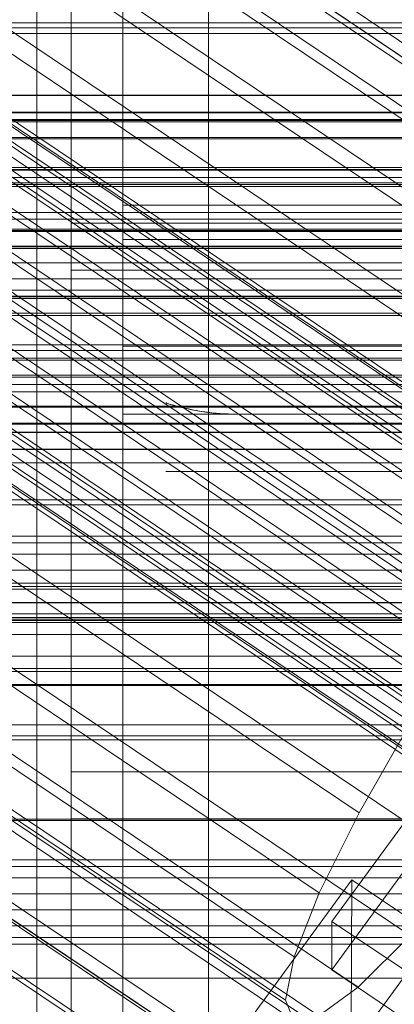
# Model space of a CAD drawing. Header units: millimetres. Extents: x -4395 to 65662, y -65530 to 6847.
# Tile 242 of 256: x -191 to -169, y -34782 to -34724. Entities that reach past the tile are written whole.
import ezdxf

# ---------------------------------------------------------------- set-up
doc = ezdxf.new("R2010")
doc.units = ezdxf.units.MM
for name, color, linetype, lineweight in [('COTAS_O', 1, 'Continuous', 0), ('frontal_briquetadora', 7, 'Continuous', 0), ('frontal_C01', 7, 'Continuous', 0), ('frontal_C02', 7, 'Continuous', 0), ('frontal_C03', 7, 'Continuous', 0), ('frontal_C04', 7, 'Continuous', 0), ('frontal_C05', 7, 'Continuous', 0), ('frontal_CHUTE_GRIZZLY_SEPARADOR', 7, 'Continuous', 0), ('frontal_mezcladora', 7, 'Continuous', 0)]:
    doc.layers.add(name, color=color, linetype=linetype, lineweight=lineweight)
doc.dimstyles.new('R19_100', dxfattribs={"dimtxt": 250, "dimasz": 150, "dimexe": 150, "dimexo": 80, "dimgap": 100, "dimtad": 1, "dimtih": 1, "dimtoh": 1, "dimdsep": 46, "dimcen": 0.09, "dimadec": 0, "dimazin": 0, "dimtfac": 1, "dimtdec": 4, "dimtofl": 0, "dimtmove": 0, "dimatfit": 3, "dimfxl": 1, "dimtolj": 1, "dimtzin": 0, "dimarcsym": 0})

# ---------------------------------------------------------------- blocks, each defined once
blk = doc.blocks.new('DIM_R33_46')
at = {"layer": 'COTAS_O'}
for p, q in [((-650, -33700), (50, -33700)), ((50, -33700), (5, -33850)), ((50, -34900), (50, -33700)), ((50, -33700), (95, -33850)), ((50, -34900), (5, -34750)), ((50, -34900), (95, -34750)), ((-650, -34900), (50, -34900))]:
    blk.add_line(p, q, dxfattribs=at)
blk.add_text('1200 O', height=250, rotation=90, dxfattribs=at).set_placement((-50, -34300))
blk = doc.blocks.new('DIM_R33_47')
at = {"layer": 'COTAS_O'}
for p, q in [((-650, -34200), (-500, -34155)), ((650, -34200), (500, -34155)), ((-650, -34900), (-650, -34200)), ((-650, -34200), (650, -34200)), ((-650, -34200), (-500, -34245)), ((650, -34200), (500, -34245)), ((650, -34900), (650, -34200))]:
    blk.add_line(p, q, dxfattribs=at)
blk.add_text('1300 O', height=250, dxfattribs=at).set_placement((0, -34100))

msp = doc.modelspace()

# ---------------------------------------------------------------- linework, layer by layer
at = {"layer": 'frontal_briquetadora'}
for p, q in [((-210, -34750), (210, -34750)), ((-490, -34760), (490, -34760)), ((-490, -34760), (340, -34760))]:
    msp.add_line(p, q, dxfattribs=at)
at = {"layer": 'frontal_C01'}
for p, q in [((-332.629, -34616.599), (-148.32, -34740.469)), ((-331.181, -34616.335), (-146.872, -34740.204)), ((-330.692, -34617.511), (-146.383, -34741.38)), ((-334.938, -34618.286), (-150.629, -34742.155)), ((-355.53, -34620.163), (-141.731, -34763.851)), ((-355.017, -34620.069), (-141.218, -34763.758)), ((-331.197, -34620.046), (-146.887, -34743.915)), ((-356.348, -34620.76), (-142.549, -34764.449)), ((-354.844, -34620.486), (-141.045, -34764.174)), ((-337.95, -34621.28), (-153.641, -34745.149)), ((-357.415, -34621.821), (-143.617, -34765.51)), ((-355.022, -34621.384), (-141.224, -34765.072)), ((-355.541, -34622.703), (-141.742, -34766.392)), ((-358.659, -34623.273), (-144.861, -34766.961)), ((-332.659, -34623.769), (-148.35, -34747.638)), ((-356.363, -34624.353), (-142.565, -34768.041)), ((-146.196, -34768.705), (-359.995, -34625.016)), ((-341.461, -34625.376), (-157.152, -34749.246)), ((-357.434, -34626.221), (-143.635, -34769.909)), ((-361.332, -34626.933), (-147.533, -34770.621)), ((-358.68, -34628.18), (-144.881, -34771.869)), ((-334.981, -34628.425), (-150.672, -34752.294)), ((-362.578, -34628.892), (-148.779, -34772.58)), ((-360.017, -34630.097), (-146.218, -34773.785)), ((-160.922, -34754.166), (-345.231, -34630.297)), ((-363.648, -34630.76), (-149.85, -34774.449)), ((-361.352, -34631.84), (-147.554, -34775.529)), ((-364.471, -34632.41), (-150.672, -34776.098)), ((-362.596, -34633.292), (-148.798, -34776.98)), ((-364.989, -34633.729), (-151.191, -34777.417)), ((-338.003, -34633.697), (-153.694, -34757.566)), ((-363.664, -34634.353), (-149.865, -34778.041)), ((-365.168, -34634.627), (-151.369, -34778.316)), ((-364.995, -34635.044), (-151.196, -34778.732)), ((-364.482, -34634.95), (-150.683, -34778.639)), ((-349.002, -34635.706), (-164.693, -34759.575)), ((-341.52, -34639.226), (-157.211, -34763.095)), ((-352.519, -34641.235), (-168.21, -34765.104)), ((-345.291, -34644.635), (-160.982, -34768.505)), ((-355.541, -34646.507), (-171.232, -34770.377)), ((-349.061, -34649.556), (-164.752, -34773.425)), ((-357.863, -34651.164), (-173.554, -34775.033)), ((-352.572, -34653.653), (-168.263, -34777.522)), ((-359.326, -34654.886), (-175.016, -34778.755)), ((-355.584, -34656.646), (-171.275, -34780.516)), ((-359.83, -34657.422), (-175.521, -34781.291)), ((-359.341, -34658.597), (-175.032, -34782.467)), ((-357.893, -34658.333), (-173.584, -34782.202)), ((-228.298, -34686.312), (-130, -34752.376)), ((-172.809, -34776.701), (-145.277, -34738.99)), ((-145.289, -34741.812), (-172.821, -34779.524)), ((-172.847, -34785.733), (-145.315, -34748.022)), ((-171.232, -34770.377), (-168.21, -34765.104)), ((-173.554, -34775.033), (-171.232, -34770.377)), ((-177.394, -34782.139), (-171.658, -34774.283)), ((-171.715, -34787.831), (-171.658, -34774.283)), ((-171.658, -34774.283), (-160.19, -34781.99)), ((-175.016, -34778.755), (-173.554, -34775.033)), ((-172.809, -34776.701), (-172.821, -34779.524)), ((-161.341, -34784.408), (-172.809, -34776.701)), ((-168.263, -34777.522), (-171.275, -34780.516)), ((-175.521, -34781.291), (-175.016, -34778.755)), ((-172.821, -34779.524), (-161.353, -34787.231)), ((-171.275, -34780.516), (-173.584, -34782.202)), ((-175.032, -34782.467), (-175.521, -34781.291))]:
    msp.add_line(p, q, dxfattribs=at)
at = {"layer": 'frontal_C02'}
for p, q in [((-332.629, -34682.337), (-148.32, -34805.591)), ((-331.181, -34682.179), (-146.872, -34805.433)), ((-330.692, -34683.462), (-146.383, -34806.716)), ((-334.938, -34683.924), (-150.629, -34807.179)), ((-331.197, -34686.098), (-146.887, -34809.352)), ((-130, -34811.926), (-228.298, -34746.19)), ((-228.298, -34751.921), (-130, -34817.656)), ((-550, -34758.141), (550, -34758.141)), ((550, -34762.141), (-550, -34762.141))]:
    msp.add_line(p, q, dxfattribs=at)
at = {"layer": 'frontal_C03'}
for p, q in [((1270, -34724.38), (-1230, -34724.38)), ((1270, -34724.663), (-1230, -34724.663)), ((1516, -34728.589), (-1476, -34728.589)), ((1516, -34728.616), (-1476, -34728.616)), ((1516, -34729.58), (-1476, -34729.58)), ((1516, -34729.607), (-1476, -34729.607)), ((1516, -34730.058), (-1476, -34730.058)), ((1516, -34730.134), (-1476, -34730.134)), ((1516, -34731.049), (-1476, -34731.049)), ((1516, -34731.124), (-1476, -34731.124)), ((1516, -34732.798), (-1476, -34732.798)), ((1516, -34732.911), (-1476, -34732.911)), ((1270, -34732.945), (-1230, -34732.945)), ((-1230, -34733.372), (1270, -34733.372)), ((-1230, -34733.7), (1270, -34733.7)), ((1516, -34733.789), (-1476, -34733.789)), ((1516, -34733.902), (-1476, -34733.902)), ((1270, -34735.424), (-1230, -34735.424)), ((1270, -34735.81), (-1230, -34735.81)), ((1516, -34736.393), (-1476, -34736.393)), ((-1476, -34736.526), (1516, -34736.526)), ((1270, -34736.476), (-1230, -34736.476)), ((1516, -34737.383), (-1476, -34737.383)), ((-1476, -34737.517), (1516, -34737.517)), ((-1230, -34737.408), (1270, -34737.408)), ((1270, -34738.35), (-1230, -34738.35)), ((1270, -34739.282), (-1230, -34739.282)), ((1270, -34739.949), (-1230, -34739.949)), ((1516, -34740.294), (-1476, -34740.294)), ((1516, -34740.428), (-1476, -34740.428)), ((1270, -34740.335), (-1230, -34740.335)), ((1516, -34741.285), (-1476, -34741.285)), ((1516, -34741.419), (-1476, -34741.419)), ((1270, -34743.12), (-1230, -34743.12)), ((1270, -34743.454), (-1230, -34743.454)), ((1516, -34743.909), (-1476, -34743.909)), ((1516, -34744.022), (-1476, -34744.022)), ((1516, -34744.9), (-1476, -34744.9)), ((1516, -34745.013), (-1476, -34745.013)), ((1270, -34745.43), (-1230, -34745.43)), ((1270, -34745.857), (-1230, -34745.857)), ((1516, -34746.687), (-1476, -34746.687)), ((1516, -34746.763), (-1476, -34746.763)), ((1516, -34747.678), (-1476, -34747.678)), ((1516, -34747.753), (-1476, -34747.753)), ((1516, -34748.205), (-1476, -34748.205)), ((1516, -34748.231), (-1476, -34748.231)), ((1516, -34749.195), (-1476, -34749.195)), ((1516, -34749.222), (-1476, -34749.222)), ((1270, -34752.158), (-1230, -34752.158)), ((1270, -34752.441), (-1230, -34752.441)), ((1270, -34754.265), (-1230, -34754.265)), ((1270, -34754.651), (-1230, -34754.651)), ((1270, -34755.317), (-1230, -34755.317)), ((-1230, -34756.249), (1270, -34756.249)), ((1270, -34756.998), (-1230, -34756.998)), ((1270, -34757.191), (-1230, -34757.191)), ((1270, -34757.36), (-1230, -34757.36)), ((1270, -34758.123), (-1230, -34758.123)), ((1270, -34758.79), (-1230, -34758.79)), ((1270, -34759.102), (-1230, -34759.102)), ((1270, -34759.176), (-1230, -34759.176)), ((1270, -34759.291), (-1230, -34759.291)), ((1270, -34762.896), (-1230, -34762.896)), ((1270, -34762.962), (-1230, -34762.962)), ((1270, -34765.886), (-1230, -34765.886)), ((1270, -34766.128), (-1230, -34766.128)), ((1270, -34770.743), (-1230, -34770.743)), ((1270, -34770.828), (-1230, -34770.828)), ((1270, -34773.106), (-1230, -34773.106)), ((1270, -34773.492), (-1230, -34773.492)), ((1270, -34774.158), (-1230, -34774.158)), ((-1230, -34775.09), (1270, -34775.09)), ((1270, -34776.032), (-1230, -34776.032)), ((1270, -34776.964), (-1230, -34776.964)), ((1270, -34777.631), (-1230, -34777.631)), ((1270, -34778.017), (-1230, -34778.017))]:
    msp.add_line(p, q, dxfattribs=at)
at = {"layer": 'frontal_C04'}
for p, q in [((188, -34736.041), (-188, -34736.041)), ((-188, -34736.041), (-188, -34767.991)), ((-188, -34738.778), (-188, -34736.041)), ((-188, -34738.778), (188, -34738.778)), ((-188, -34770.727), (-188, -34738.778)), ((-350, -34761.256), (350, -34761.256)), ((-350, -34765.256), (350, -34765.256)), ((-188, -34767.991), (188, -34767.991)), ((-188, -34767.991), (-188, -34770.727)), ((188, -34770.727), (-188, -34770.727))]:
    msp.add_line(p, q, dxfattribs=at)
at = {"layer": 'frontal_C05'}
for p, q in [((-185, -34792), (-185, -34717)), ((-185, -34737), (-185, -34717)), ((-185, -34719), (-185, -34735)), ((-188, -34789), (-188, -34720)), ((-190, -34725.25), (-190, -34723.731)), ((-185, -34723.762), (-185, -34725.28)), ((-180, -34723.762), (-180, -34725.28)), ((-180, -34725.955), (-180, -34723.931)), ((-190, -34724.088), (-190, -34725.916)), ((-180, -34725.916), (-180, -34724.088)), ((-190, -34726.853), (-190, -34725.25)), ((-185, -34725.28), (-185, -34726.881)), ((-180, -34725.28), (-180, -34726.881)), ((-190, -34725.916), (-190, -34727.826)), ((-180, -34727.826), (-180, -34725.916)), ((-180, -34728.062), (-180, -34725.955)), ((-190, -34728.536), (-190, -34726.853)), ((-185, -34726.881), (-185, -34728.562)), ((-180, -34726.881), (-180, -34728.562)), ((-190, -34727.826), (-190, -34729.813)), ((-180, -34729.813), (-180, -34727.826)), ((-190, -34730.295), (-190, -34728.536)), ((-185, -34728.562), (-185, -34730.319)), ((-180, -34730.245), (-180, -34728.062)), ((-180, -34728.562), (-180, -34730.319)), ((-190, -34729.813), (-190, -34731.873)), ((-180, -34731.873), (-180, -34729.813)), ((-180, -34732.5), (-180, -34730.245)), ((-190, -34732.124), (-190, -34730.295)), ((-185, -34730.319), (-185, -34732.148)), ((-180, -34730.319), (-180, -34732.148)), ((-190, -34731.873), (-190, -34734)), ((-180, -34734), (-180, -34731.873)), ((-190, -34734.021), (-190, -34732.124)), ((-185, -34732.148), (-185, -34734.043)), ((-180, -34732.148), (-180, -34734.043)), ((-180, -34734.821), (-180, -34732.5)), ((-190, -34734), (-190, -34736.189)), ((-190, -34735.98), (-190, -34734.021)), ((-185, -34734.043), (-185, -34736)), ((-180, -34736.189), (-180, -34734)), ((-180, -34734.043), (-180, -34736)), ((-180, -34737.202), (-180, -34734.821)), ((-185, -34735), (225, -34735)), ((-190, -34737.996), (-190, -34735.98)), ((-185, -34736), (-185, -34738.014)), ((-180, -34736), (-180, -34738.014)), ((-190, -34736.189), (-190, -34738.436)), ((-185, -34736.5), (-185, -34736.528)), ((-185, -34736.612), (-185, -34736.528)), ((-180, -34738.436), (-180, -34736.189)), ((-180, -34736.5), (-180, -34736.528)), ((-180, -34736.612), (-180, -34736.528)), ((-185, -34736.751), (-185, -34736.612)), ((-185, -34736.946), (-185, -34736.751)), ((-185, -34737.196), (-185, -34736.946)), ((-185, -34737), (225, -34737)), ((-180, -34736.751), (-180, -34736.612)), ((-180, -34736.946), (-180, -34736.751)), ((-180, -34737.196), (-180, -34736.946)), ((-185, -34737.5), (-185, -34737.196)), ((-185, -34737.857), (-185, -34737.5)), ((-180, -34737.5), (-180, -34737.196)), ((-180, -34739.637), (-180, -34737.202)), ((-180, -34737.857), (-180, -34737.5)), ((-190, -34740.064), (-190, -34737.996)), ((-185, -34738.267), (-185, -34737.857)), ((-185, -34738.014), (-185, -34740.081)), ((-185, -34738.728), (-185, -34738.267)), ((-180, -34738.267), (-180, -34737.857)), ((-180, -34738.014), (-180, -34740.081)), ((-180, -34738.728), (-180, -34738.267)), ((-190, -34738.436), (-190, -34740.733)), ((-185, -34739.24), (-185, -34738.728)), ((-180, -34740.733), (-180, -34738.436)), ((-180, -34739.24), (-180, -34738.728)), ((-185, -34739.801), (-185, -34739.24)), ((-180, -34739.801), (-180, -34739.24)), ((-185, -34740.41), (-185, -34739.801)), ((-180, -34742.12), (-180, -34739.637)), ((-180, -34740.41), (-180, -34739.801)), ((-190, -34742.18), (-190, -34740.064)), ((-185, -34740.081), (-185, -34742.194)), ((-185, -34741.065), (-185, -34740.41)), ((-180, -34740.081), (-180, -34742.194)), ((-180, -34741.065), (-180, -34740.41)), ((-190, -34740.733), (-190, -34743.076)), ((-185, -34741.764), (-185, -34741.065)), ((-180, -34743.076), (-180, -34740.733)), ((-180, -34741.764), (-180, -34741.065)), ((-190, -34744.337), (-190, -34742.18)), ((-185, -34742.506), (-185, -34741.764)), ((-185, -34742.194), (-185, -34744.35)), ((-180, -34742.506), (-180, -34741.764)), ((-180, -34744.645), (-180, -34742.12)), ((-180, -34742.194), (-180, -34744.35)), ((-185, -34743.29), (-185, -34742.506)), ((-180, -34743.29), (-180, -34742.506)), ((-190, -34743.076), (-190, -34745.458)), ((-185, -34747.157), (-185, -34743.2)), ((-155, -34743.2), (-185, -34743.2)), ((-185, -34744.112), (-185, -34743.29)), ((-180, -34745.458), (-180, -34743.076)), ((-180, -34744.112), (-180, -34743.29)), ((-190, -34746.531), (-190, -34744.337)), ((-185, -34744.971), (-185, -34744.112)), ((-185, -34744.35), (-185, -34746.541)), ((-180, -34744.971), (-180, -34744.112)), ((-180, -34744.35), (-180, -34746.541)), ((-185, -34745.866), (-185, -34744.971)), ((-180, -34747.206), (-180, -34744.645)), ((-180, -34745.866), (-180, -34744.971)), ((-190, -34745.458), (-190, -34747.874)), ((-180, -34747.874), (-180, -34745.458)), ((-185, -34746.793), (-185, -34745.866)), ((-180, -34746.793), (-180, -34745.866)), ((-190, -34748.755), (-190, -34746.531)), ((-185, -34746.541), (-185, -34748.764)), ((-185, -34747.75), (-185, -34746.793)), ((-182.496, -34746.501), (-182.485, -34746.505)), ((-182.485, -34746.505), (-182.496, -34746.501)), ((-182.485, -34746.505), (-182.465, -34746.511)), ((-182.468, -34746.51), (-182.485, -34746.505)), ((-182.445, -34746.517), (-182.468, -34746.51)), ((-182.465, -34746.511), (-182.439, -34746.519)), ((-182.416, -34746.527), (-182.445, -34746.517)), ((-182.439, -34746.519), (-182.405, -34746.53)), ((-182.376, -34746.539), (-182.416, -34746.527)), ((-182.405, -34746.53), (-182.365, -34746.543)), ((-182.325, -34746.555), (-182.376, -34746.539)), ((-182.365, -34746.543), (-182.318, -34746.557)), ((-182.318, -34746.557), (-182.265, -34746.573)), ((-182.265, -34746.573), (-182.206, -34746.591)), ((-182.198, -34746.593), (-182.265, -34746.573)), ((-182.206, -34746.591), (-182.142, -34746.61)), ((-182.125, -34746.615), (-182.198, -34746.593)), ((-182.142, -34746.61), (-182.072, -34746.63)), ((-182.045, -34746.638), (-182.125, -34746.615)), ((-182.072, -34746.63), (-181.999, -34746.651)), ((-181.959, -34746.662), (-182.045, -34746.638)), ((-181.999, -34746.651), (-181.921, -34746.673)), ((-181.868, -34746.688), (-181.959, -34746.662)), ((-181.921, -34746.673), (-181.839, -34746.696)), ((-181.773, -34746.713), (-181.868, -34746.688)), ((-181.839, -34746.696), (-181.754, -34746.718)), ((-181.672, -34746.74), (-181.773, -34746.713)), ((-181.754, -34746.718), (-181.665, -34746.742)), ((-181.568, -34746.766), (-181.672, -34746.74)), ((-181.665, -34746.742), (-181.573, -34746.765)), ((-181.573, -34746.765), (-181.478, -34746.789)), ((-181.447, -34746.796), (-181.568, -34746.766)), ((-181.478, -34746.789), (-181.38, -34746.812)), ((-181.308, -34746.829), (-181.447, -34746.796)), ((-181.38, -34746.812), (-181.279, -34746.835)), ((-181.164, -34746.861), (-181.308, -34746.829)), ((-181.279, -34746.835), (-181.177, -34746.859)), ((-181.177, -34746.859), (-181.072, -34746.881)), ((-181.016, -34746.893), (-181.164, -34746.861)), ((-181.072, -34746.881), (-180.965, -34746.904)), ((-180.864, -34746.924), (-181.016, -34746.893)), ((-180.965, -34746.904), (-180.856, -34746.925)), ((-180, -34746.541), (-180, -34748.764)), ((-180, -34747.75), (-180, -34746.793)), ((-185, -34747.371), (-185, -34747.157)), ((-155, -34747.157), (-185, -34747.157)), ((-185, -34747.614), (-185, -34747.371)), ((-180.709, -34746.953), (-180.864, -34746.924)), ((-180.856, -34746.925), (-180.745, -34746.946)), ((-180.745, -34746.946), (-180.633, -34746.967)), ((-180.55, -34746.981), (-180.709, -34746.953)), ((-180.633, -34746.967), (-180.519, -34746.986)), ((-180.389, -34747.008), (-180.55, -34746.981)), ((-180.519, -34746.986), (-180.403, -34747.005)), ((-180.403, -34747.005), (-180.286, -34747.023)), ((-180.225, -34747.032), (-180.389, -34747.008)), ((-180.286, -34747.023), (-180.168, -34747.04)), ((-180.059, -34747.055), (-180.225, -34747.032)), ((-180.168, -34747.04), (-180.049, -34747.056)), ((-179.891, -34747.076), (-180.059, -34747.055)), ((-180.049, -34747.056), (-179.929, -34747.071)), ((-180, -34749.797), (-180, -34747.206)), ((-179.929, -34747.071), (-179.808, -34747.085)), ((-179.721, -34747.095), (-179.891, -34747.076)), ((-179.808, -34747.085), (-179.686, -34747.098)), ((-179.549, -34747.111), (-179.721, -34747.095)), ((-179.686, -34747.098), (-179.563, -34747.11)), ((-179.563, -34747.11), (-179.44, -34747.12)), ((-179.376, -34747.125), (-179.549, -34747.111)), ((-179.44, -34747.12), (-179.316, -34747.129)), ((-179.202, -34747.136), (-179.376, -34747.125)), ((-179.316, -34747.129), (-179.192, -34747.137)), ((-179.028, -34747.146), (-179.202, -34747.136)), ((-179.192, -34747.137), (-179.067, -34747.144)), ((-179.067, -34747.144), (-178.941, -34747.149)), ((-178.852, -34747.152), (-179.028, -34747.146)), ((-178.941, -34747.149), (-178.816, -34747.153)), ((-178.676, -34747.156), (-178.852, -34747.152)), ((-178.816, -34747.153), (-178.69, -34747.156)), ((-178.69, -34747.156), (-178.595, -34747.157)), ((-178.5, -34747.157), (-178.676, -34747.156)), ((-178.5, -34747.157), (-178.595, -34747.157)), ((-161.5, -34747.157), (-178.5, -34747.157)), ((-190, -34747.874), (-190, -34750.318)), ((-185, -34747.885), (-185, -34747.614)), ((-185, -34748.735), (-185, -34747.75)), ((-185, -34748.184), (-185, -34747.885)), ((-180, -34748.735), (-180, -34747.75)), ((-180, -34750.318), (-180, -34747.874)), ((-185, -34748.51), (-185, -34748.184)), ((-185, -34748.861), (-185, -34748.51)), ((-190, -34751.005), (-190, -34748.755)), ((-185, -34749.746), (-185, -34748.735)), ((-185, -34748.764), (-185, -34751.012)), ((-185, -34749.238), (-185, -34748.861)), ((-180, -34749.746), (-180, -34748.735)), ((-180, -34748.764), (-180, -34751.012)), ((-185, -34749.639), (-185, -34749.238)), ((-185, -34750.063), (-185, -34749.639)), ((-185, -34750.78), (-185, -34749.746)), ((-180, -34750.78), (-180, -34749.746)), ((-190, -34750.318), (-190, -34752.783)), ((-185, -34750.51), (-185, -34750.063)), ((-180, -34752.41), (-180, -34749.797)), ((-180, -34752.783), (-180, -34750.318)), ((-185, -34750.977), (-185, -34750.51)), ((-185, -34751.834), (-185, -34750.78)), ((-182.469, -34750.5), (-182.489, -34750.5)), ((-182.439, -34750.5), (-182.469, -34750.5)), ((-182.4, -34750.5), (-182.439, -34750.5)), ((-182.35, -34750.5), (-182.4, -34750.5)), ((-182.292, -34750.5), (-182.35, -34750.5)), ((-182.223, -34750.5), (-182.292, -34750.5)), ((-182.146, -34750.5), (-182.223, -34750.5)), ((-182.059, -34750.5), (-182.146, -34750.5)), ((-181.964, -34750.5), (-182.059, -34750.5)), ((-181.86, -34750.5), (-181.964, -34750.5)), ((-181.748, -34750.5), (-181.86, -34750.5)), ((-181.627, -34750.5), (-181.748, -34750.5)), ((-181.499, -34750.5), (-181.627, -34750.5)), ((-181.363, -34750.5), (-181.499, -34750.5)), ((-181.221, -34750.5), (-181.363, -34750.5)), ((-181.071, -34750.5), (-181.221, -34750.5)), ((-180.915, -34750.5), (-181.071, -34750.5)), ((-180.753, -34750.5), (-180.915, -34750.5)), ((-180.586, -34750.5), (-180.753, -34750.5)), ((-180.413, -34750.5), (-180.586, -34750.5)), ((-180.236, -34750.5), (-180.413, -34750.5)), ((-180.054, -34750.5), (-180.236, -34750.5)), ((-179.868, -34750.5), (-180.054, -34750.5)), ((-180, -34751.834), (-180, -34750.78)), ((-179.679, -34750.5), (-179.868, -34750.5)), ((-179.487, -34750.5), (-179.679, -34750.5)), ((-179.293, -34750.5), (-179.487, -34750.5)), ((-179.096, -34750.5), (-179.293, -34750.5)), ((-178.898, -34750.5), (-179.096, -34750.5)), ((-178.699, -34750.5), (-178.898, -34750.5)), ((-178.5, -34750.5), (-178.699, -34750.5)), ((-161.5, -34750.5), (-178.5, -34750.5)), ((-190, -34753.275), (-190, -34751.005)), ((-185, -34751.465), (-185, -34750.977)), ((-185, -34751.012), (-185, -34753.28)), ((-185, -34751.971), (-185, -34751.465)), ((-180, -34751.012), (-180, -34753.28)), ((-185, -34752.906), (-185, -34751.834)), ((-185, -34752.495), (-185, -34751.971)), ((-180, -34752.906), (-180, -34751.834)), ((-185, -34753.035), (-185, -34752.495)), ((-180, -34755.039), (-180, -34752.41)), ((-190, -34752.783), (-190, -34755.263)), ((-185, -34753.993), (-185, -34752.906)), ((-185, -34753.589), (-185, -34753.035)), ((-180, -34755.263), (-180, -34752.783)), ((-180, -34753.993), (-180, -34752.906)), ((-190, -34755.559), (-190, -34753.275)), ((-185, -34753.28), (-185, -34755.562)), ((-185, -34754.157), (-185, -34753.589)), ((-180, -34753.28), (-180, -34755.562)), ((-185, -34755.093), (-185, -34753.993)), ((-185, -34754.738), (-185, -34754.157)), ((-180, -34755.093), (-180, -34753.993)), ((-185, -34755.328), (-185, -34754.738)), ((-190, -34755.263), (-190, -34757.753)), ((-185, -34756.202), (-185, -34755.093)), ((-185, -34755.928), (-185, -34755.328)), ((-180, -34757.679), (-180, -34755.039)), ((-180, -34756.202), (-180, -34755.093)), ((-180, -34757.753), (-180, -34755.263)), ((-190, -34757.852), (-190, -34755.559)), ((-185, -34755.562), (-185, -34757.853)), ((-185, -34756.535), (-185, -34755.928)), ((-180, -34755.562), (-180, -34757.853)), ((-185, -34757.319), (-185, -34756.202)), ((-185, -34757.149), (-185, -34756.535)), ((-180, -34757.319), (-180, -34756.202)), ((-185, -34757.767), (-185, -34757.149)), ((-190, -34757.753), (-190, -34760.247)), ((-185, -34758.439), (-185, -34757.319)), ((-185, -34758.388), (-185, -34757.767)), ((-180, -34758.439), (-180, -34757.319)), ((-180, -34760.321), (-180, -34757.679)), ((-180, -34760.247), (-180, -34757.753)), ((-190, -34760.148), (-190, -34757.852)), ((-185, -34757.853), (-185, -34760.147)), ((-180, -34757.853), (-180, -34760.147)), ((-185, -34759.011), (-185, -34758.388)), ((-185, -34759.561), (-185, -34758.439)), ((-180, -34759.561), (-180, -34758.439)), ((-185, -34759.634), (-185, -34759.011)), ((-185, -34760.681), (-185, -34759.561)), ((-185, -34760.255), (-185, -34759.634)), ((-180, -34760.681), (-180, -34759.561)), ((-190, -34762.441), (-190, -34760.148)), ((-190, -34760.247), (-190, -34762.737)), ((-185, -34760.147), (-185, -34762.438)), ((-185, -34760.873), (-185, -34760.255)), ((-180, -34760.147), (-180, -34762.438)), ((-180, -34762.737), (-180, -34760.247)), ((-180, -34762.961), (-180, -34760.321)), ((-185, -34761.798), (-185, -34760.681)), ((-185, -34761.486), (-185, -34760.873)), ((-180, -34761.798), (-180, -34760.681)), ((-185, -34762.094), (-185, -34761.486)), ((-185, -34762.907), (-185, -34761.798)), ((-180, -34762.907), (-180, -34761.798)), ((-185, -34762.693), (-185, -34762.094)), ((-190, -34764.725), (-190, -34762.441)), ((-190, -34762.737), (-190, -34765.217)), ((-185, -34762.438), (-185, -34764.72)), ((-185, -34763.283), (-185, -34762.693)), ((-185, -34764.007), (-185, -34762.907)), ((-180, -34762.438), (-180, -34764.72)), ((-180, -34765.217), (-180, -34762.737)), ((-180, -34764.007), (-180, -34762.907)), ((-180, -34765.59), (-180, -34762.961)), ((-185, -34763.863), (-185, -34763.283)), ((-185, -34764.431), (-185, -34763.863)), ((-185, -34765.094), (-185, -34764.007)), ((-180, -34765.094), (-180, -34764.007)), ((-185, -34764.985), (-185, -34764.431)), ((-190, -34766.995), (-190, -34764.725)), ((-190, -34765.217), (-190, -34767.682)), ((-185, -34764.72), (-185, -34766.988)), ((-185, -34765.524), (-185, -34764.985)), ((-185, -34766.166), (-185, -34765.094)), ((-180, -34764.72), (-180, -34766.988)), ((-180, -34766.166), (-180, -34765.094)), ((-180, -34767.682), (-180, -34765.217)), ((-185, -34766.047), (-185, -34765.524)), ((-180, -34768.203), (-180, -34765.59)), ((-185, -34766.553), (-185, -34766.047)), ((-185, -34767.22), (-185, -34766.166)), ((-180, -34767.22), (-180, -34766.166)), ((-185, -34767.04), (-185, -34766.553)), ((-190, -34769.245), (-190, -34766.995)), ((-185, -34766.988), (-185, -34769.236)), ((-185, -34767.506), (-185, -34767.04)), ((-185, -34768.254), (-185, -34767.22)), ((-185, -34767.952), (-185, -34767.506)), ((-180, -34766.988), (-180, -34769.236)), ((-180, -34768.254), (-180, -34767.22)), ((-190, -34767.682), (-190, -34770.126)), ((-185, -34768.376), (-185, -34767.952)), ((-180, -34770.126), (-180, -34767.682)), ((-185, -34769.265), (-185, -34768.254)), ((-185, -34768.776), (-185, -34768.376)), ((-180, -34770.794), (-180, -34768.203)), ((-180, -34769.265), (-180, -34768.254)), ((-190, -34771.469), (-190, -34769.245)), ((-185, -34769.152), (-185, -34768.776)), ((-185, -34769.503), (-185, -34769.152)), ((-185, -34769.236), (-185, -34771.459)), ((-185, -34770.25), (-185, -34769.265)), ((-180, -34769.236), (-180, -34771.459)), ((-180, -34770.25), (-180, -34769.265)), ((-185, -34769.827), (-185, -34769.503)), ((-185, -34770.125), (-185, -34769.827)), ((-190, -34770.126), (-190, -34772.542)), ((-185, -34770.395), (-185, -34770.125)), ((-185, -34771.207), (-185, -34770.25)), ((-185, -34770.637), (-185, -34770.395)), ((-180, -34772.542), (-180, -34770.126)), ((-180, -34771.207), (-180, -34770.25)), ((-185, -34770.85), (-185, -34770.637)), ((-185, -34771.033), (-185, -34770.85)), ((-180, -34773.355), (-180, -34770.794)), ((-190, -34773.663), (-190, -34771.469)), ((-185, -34771.187), (-185, -34771.033)), ((-185, -34771.31), (-185, -34771.187)), ((-185, -34772.134), (-185, -34771.207)), ((-185, -34771.403), (-185, -34771.31)), ((-185, -34771.465), (-185, -34771.403)), ((-185, -34771.459), (-185, -34773.65)), ((-185, -34771.496), (-185, -34771.465)), ((-180, -34772.134), (-180, -34771.207)), ((-180, -34771.459), (-180, -34773.65)), ((-185, -34773.029), (-185, -34772.134)), ((-180, -34773.029), (-180, -34772.134)), ((-190, -34772.542), (-190, -34774.924)), ((-180, -34774.924), (-180, -34772.542)), ((-185, -34773.888), (-185, -34773.029)), ((-180, -34773.888), (-180, -34773.029)), ((-190, -34775.82), (-190, -34773.663)), ((-185, -34773.65), (-185, -34775.806)), ((-180, -34775.88), (-180, -34773.355)), ((-180, -34773.65), (-180, -34775.806)), ((-185, -34774.71), (-185, -34773.888)), ((-180, -34774.71), (-180, -34773.888)), ((-190, -34774.924), (-190, -34777.267)), ((-185, -34775.494), (-185, -34774.71)), ((-180, -34775.494), (-180, -34774.71)), ((-180, -34777.267), (-180, -34774.924)), ((-185, -34776.236), (-185, -34775.494)), ((-180, -34776.236), (-180, -34775.494)), ((-190, -34777.936), (-190, -34775.82)), ((-185, -34775.806), (-185, -34777.919)), ((-180, -34775.806), (-180, -34777.919)), ((-180, -34778.363), (-180, -34775.88)), ((-185, -34776.935), (-185, -34776.236)), ((-180, -34776.935), (-180, -34776.236)), ((-190, -34777.267), (-190, -34779.564)), ((-185, -34777.59), (-185, -34776.935)), ((-180, -34777.59), (-180, -34776.935)), ((-180, -34779.564), (-180, -34777.267)), ((-185, -34778.199), (-185, -34777.59)), ((-180, -34778.199), (-180, -34777.59)), ((-190, -34780.004), (-190, -34777.936)), ((-185, -34777.919), (-185, -34779.986)), ((-185, -34778.76), (-185, -34778.199)), ((-180, -34777.919), (-180, -34779.986)), ((-180, -34778.76), (-180, -34778.199)), ((-180, -34780.798), (-180, -34778.363)), ((-185, -34779.272), (-185, -34778.76)), ((-180, -34779.272), (-180, -34778.76)), ((-190, -34779.564), (-190, -34781.811)), ((-185, -34779.733), (-185, -34779.272)), ((-180, -34779.733), (-180, -34779.272)), ((-180, -34781.811), (-180, -34779.564)), ((-190, -34782.02), (-190, -34780.004)), ((-185, -34780.143), (-185, -34779.733)), ((-185, -34779.986), (-185, -34782)), ((-185, -34780.5), (-185, -34780.143)), ((-180, -34780.143), (-180, -34779.733)), ((-180, -34779.986), (-180, -34782)), ((-180, -34780.5), (-180, -34780.143)), ((-185, -34780.804), (-185, -34780.5)), ((-180, -34780.804), (-180, -34780.5)), ((-185, -34781.054), (-185, -34780.804)), ((-185, -34781.249), (-185, -34781.054)), ((-185, -34781.388), (-185, -34781.249)), ((-180, -34783.179), (-180, -34780.798)), ((-180, -34781.054), (-180, -34780.804)), ((-180, -34781.249), (-180, -34781.054)), ((-180, -34781.388), (-180, -34781.249)), ((-185, -34781.472), (-185, -34781.388)), ((-185, -34781.5), (-185, -34781.472)), ((-180, -34781.472), (-180, -34781.388)), ((-180, -34781.5), (-180, -34781.472))]:
    msp.add_line(p, q, dxfattribs=at)
at = {"layer": 'frontal_CHUTE_GRIZZLY_SEPARADOR'}
for p, q in [((245, -34759), (-205, -34759)), ((-122.5, -34759), (-205, -34759)), ((-205, -34761.973), (245, -34761.973)), ((-205, -34761.973), (-122.5, -34761.973))]:
    msp.add_line(p, q, dxfattribs=at)
at = {"layer": 'frontal_mezcladora'}
for p, q in [((-625, -34725), (625, -34725)), ((-625, -34730), (625, -34730)), ((-625, -34730), (-150, -34730)), ((-420, -34737.414), (240, -34737.414)), ((-420, -34745), (240, -34745)), ((-400, -34745), (220, -34745)), ((-600, -34760), (600, -34760)), ((-465, -34760), (295, -34760)), ((-400, -34780), (220, -34780))]:
    msp.add_line(p, q, dxfattribs=at)

# ---------------------------------------------------------------- dimensions: what is measured, and where the dimension line sits
at = {"layer": 'COTAS_O'}
for p2, distance, picture, middle in [((-650, -33700), -700, 'DIM_R33_46', (50, -34300)), ((650, -34900), 700, 'DIM_R33_47', (0, -34200))]:
    dim = msp.add_aligned_dim(p1=(-650, -34900), p2=p2, distance=distance, text='<> O', dimstyle='R19_100', dxfattribs=at)
    dim.commit()
    dim.dimension.update_dxf_attribs({"geometry": picture, "text_midpoint": middle})

doc.saveas('drawing.dxf')
